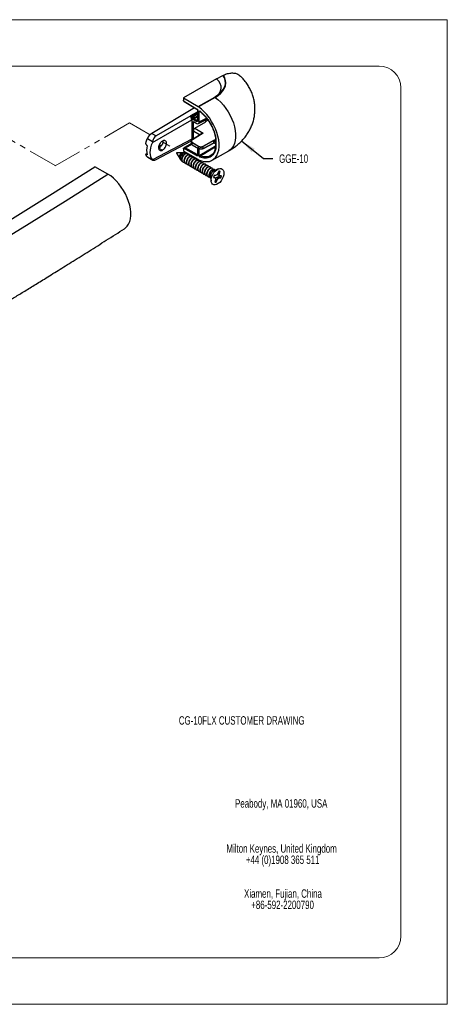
# Model space of a CAD drawing. Header units: millimetres. Extents: x 0 to 279, y 0 to 216.
# Tile 8 of 8: x 186 to 279, y 0 to 216. Entities that reach past the tile are written whole.
import ezdxf

# ---------------------------------------------------------------- set-up
doc = ezdxf.new("R2010")
doc.units = ezdxf.units.MM
doc.linetypes.add('PHANTOM', pattern=[12.7, 6.35, -1.27, 1.27, -1.27, 1.27, -1.27])
doc.layers.add('FORMAT', color=7, linetype='Continuous')
doc.styles.add('SLDTEXTSTYLE0', font='TXT', dxfattribs={"width": 0.7})

# ---------------------------------------------------------------- blocks, each defined once
blk = doc.blocks.new('SW_NOTE_2')
at = {"color": 0, "linetype": 'Continuous', "lineweight": 0, "char_height": 1.8521, "attachment_point": 2, "style": 'SLDTEXTSTYLE0'}
for s, insert in [('Peabody, MA 01960, USA', (12.53, 2.39)), ('Milton Keynes, United Kingdom', (12.61, -7.49)), ('+44 (0)1908 365 511', (12.85, -9.96)), ('Xiamen, Fujian, China', (12.91, -17.37)), ('+86-592-2200790', (12.83, -19.84))]:
    blk.add_mtext(s, dxfattribs=dict(at, insert=insert))

msp = doc.modelspace()

# ---------------------------------------------------------------- linework, layer by layer
at = {"color": 7, "linetype": 'Continuous', "lineweight": 18}
for p, q in [((0, 215.9), (279.4, 215.9)), ((279.4, 215.9), (279.4, 0)), ((14.92, 205.74), (264.48, 205.74)), ((269.24, 200.98), (269.24, 14.92)), ((14.92, 10.16), (264.48, 10.16)), ((0, 0), (279.4, 0))]:
    msp.add_line(p, q, dxfattribs=at)
at = {"color": 7, "linetype": 'Continuous', "lineweight": 25}
for p, q in [((228.81, 202.9), (230.22, 203.68)), ((230.22, 203.68), (230.33, 203.74)), ((228.81, 202.9), (221.56, 198.75)), ((221.56, 198.75), (221.56, 198.27)), ((221.56, 198.75), (224.78, 196.85)), ((224.78, 196.85), (228.42, 198.93)), ((228.51, 198.87), (224.88, 196.79)), ((223.98, 196.59), (214.62, 190.95)), ((221.59, 198.1), (224.45, 196.37)), ((221.72, 197.96), (224.48, 196.28)), ((223.2, 194.84), (215.57, 190.4)), ((223.41, 193.97), (223.18, 194.66)), ((223.59, 194.62), (223.18, 194.66)), ((223.22, 194.91), (224.68, 195.72)), ((223.22, 194.91), (223.73, 194.86)), ((223.59, 194.3), (223.59, 194.62)), ((223.86, 194.69), (223.86, 194.3)), ((224.45, 196.37), (224.51, 196.33)), ((224.48, 196.28), (224.55, 196.24)), ((224.68, 196.02), (224.68, 193.92)), ((224.73, 195.94), (224.73, 193.84)), ((225.05, 193.47), (225.05, 195.73)), ((214.76, 188.94), (223.41, 193.97)), ((223.41, 193.97), (223.41, 189.71)), ((223.76, 193.58), (224.52, 193.15)), ((223.76, 191.64), (223.76, 193.58)), ((224.33, 193.61), (223.81, 193.91)), ((223.95, 194.14), (224.46, 193.84)), ((224.04, 192.11), (226.51, 193.53)), ((224.88, 193.11), (226.77, 194.12)), ((226.51, 193.53), (226.51, 193.98)), ((226.97, 193.85), (226.51, 193.58)), ((214.62, 190.95), (215.57, 190.4)), ((225.77, 190.99), (223.48, 189.53)), ((225.89, 191.04), (223.52, 189.53)), ((223.76, 189.71), (223.76, 191.64)), ((223.84, 191.46), (225.24, 190.65)), ((224.04, 192.11), (225.89, 191.04)), ((228.61, 190.04), (228.61, 189.13)), ((213.49, 188.41), (213.59, 188.35)), ((213.67, 189.87), (214.81, 189.21)), ((223.41, 189.71), (214.76, 185.19)), ((215.57, 185.24), (223.19, 189.23)), ((216.79, 188.37), (216.13, 187.99)), ((223.29, 188.7), (221.62, 187.74)), ((223.18, 189.29), (223.41, 189.71)), ((223.18, 189.24), (223.26, 189.15)), ((223.26, 189.2), (223.26, 188.76)), ((224.85, 188.09), (223.48, 188.88)), ((223.48, 188.46), (223.48, 188.88)), ((223.48, 188.46), (224.85, 187.67)), ((223.53, 188.96), (224.89, 188.17)), ((223.54, 188.41), (224.86, 187.64)), ((224.85, 187.67), (224.85, 188.09)), ((225.17, 186.17), (228.03, 187.9)), ((225.87, 188.17), (228.36, 189.59)), ((228.26, 189.43), (225.92, 188.09)), ((225.92, 187.65), (225.92, 188.09)), ((225.94, 187.64), (228.27, 188.88)), ((228.21, 188.91), (228.52, 188.73)), ((228.61, 188.58), (228.61, 187.67)), ((228.66, 189.97), (228.66, 188.78)), ((228.66, 188.78), (228.66, 187.6)), ((213.56, 186.52), (213.31, 186.38)), ((213.59, 186.28), (213.49, 186.34)), ((214.81, 185.12), (213.67, 185.79)), ((213.67, 185.79), (213.76, 185.73)), ((213.76, 185.73), (214.85, 185.09)), ((216.12, 187.71), (216.19, 187.75)), ((216.19, 187.75), (217.01, 187.31)), ((220.05, 186.63), (220.76, 185.48)), ((221.32, 186.69), (220.11, 186.74)), ((221.75, 186.68), (221.44, 186.69)), ((221.56, 187.57), (221.56, 187.09)), ((224.78, 185.24), (221.56, 187.09)), ((224.45, 186.1), (221.59, 187.7)), ((224.57, 186.33), (221.96, 187.81)), ((222.39, 186.54), (222.33, 186.58)), ((222.89, 186.25), (222.83, 186.29)), ((223.39, 185.96), (223.33, 186)), ((223.88, 185.67), (223.82, 185.71)), ((224.51, 186.07), (224.45, 186.1)), ((224.64, 186.3), (224.57, 186.33)), ((224.68, 187.75), (224.68, 186.28)), ((225.05, 186.04), (225.05, 187.58)), ((228.14, 187.74), (225.28, 186.01)), ((227.86, 186.34), (227.55, 186.09)), ((227.9, 185.09), (231.54, 187.17)), ((204.98, 182.04), (202.18, 183.66)), ((220.92, 185.23), (221.02, 185.07)), ((221.53, 184.63), (221.59, 184.6)), ((222.03, 184.34), (222.09, 184.31)), ((222.53, 184.06), (222.59, 184.02)), ((223.02, 183.77), (223.08, 183.73)), ((224.38, 185.38), (224.32, 185.42)), ((224.88, 185.1), (224.82, 185.13)), ((225.37, 184.81), (225.31, 184.84)), ((225.87, 184.52), (225.81, 184.55)), ((226.37, 184.23), (226.31, 184.26)), ((226.86, 183.94), (226.8, 183.97)), ((227.36, 183.65), (227.3, 183.69)), ((223.52, 183.48), (223.58, 183.44)), ((224.02, 183.19), (224.08, 183.15)), ((224.51, 182.9), (224.57, 182.86)), ((225.01, 182.61), (225.07, 182.57)), ((225.51, 182.32), (225.57, 182.28)), ((226, 182.03), (226.06, 181.99)), ((226.5, 181.74), (226.56, 181.7)), ((227, 181.45), (227.06, 181.42)), ((227.51, 181.56), (227.63, 180.49)), ((227.86, 183.36), (227.8, 183.4)), ((228.14, 183.14), (228.29, 183.09)), ((228.19, 181.49), (228.45, 181.25)), ((228.19, 181.49), (228.38, 181.33)), ((228.2, 183.11), (228.22, 182.76)), ((229.19, 183.18), (228.21, 182.75)), ((228.35, 183.07), (228.29, 183.11)), ((228.63, 181.74), (228.3, 181.75)), ((228.91, 181.86), (228.63, 181.74)), ((228.83, 181.31), (229.14, 181.45)), ((229.12, 182.19), (228.91, 181.86)), ((229.07, 181.96), (229.09, 182.14)), ((229.27, 181.8), (229.07, 181.96)), ((229.07, 181.96), (229.43, 181.84)), ((229.29, 182.66), (229.12, 182.19)), ((229.14, 181.45), (229.36, 181.44)), ((229.14, 181.45), (229.43, 181.21)), ((229.17, 182.31), (229.45, 182.18)), ((229.27, 181.8), (229.6, 181.69)), ((229.29, 182.65), (229.63, 182.65)), ((229.36, 181.44), (229.75, 181.2)), ((229.43, 181.84), (229.45, 182.18)), ((229.6, 181.69), (229.43, 181.84)), ((229.45, 182.18), (229.63, 182.65)), ((229.92, 181.68), (229.6, 181.69)), ((227.49, 181.16), (227.55, 181.13)), ((228.13, 181.27), (228.45, 181.25)), ((228.38, 181.33), (228.63, 181.11)), ((228.6, 180.77), (228.43, 180.3)), ((228.45, 181.25), (228.63, 181.11)), ((228.53, 180.57), (228.76, 180.29)), ((228.63, 181.11), (228.6, 180.77)), ((228.61, 180.93), (228.93, 180.76)), ((228.62, 180.99), (228.83, 181.31)), ((228.76, 180.29), (228.93, 180.76)), ((228.83, 181.31), (229.15, 181.08)), ((228.93, 180.76), (229.15, 181.08)), ((229.15, 181.08), (229.43, 181.21)), ((229.43, 181.21), (229.75, 181.2))]:
    msp.add_line(p, q, dxfattribs=at)
at = {"color": 8, "linetype": 'Continuous', "lineweight": 25}
for p, q in [((223.73, 194.86), (224.68, 195.4)), ((224.68, 195.17), (223.86, 194.69)), ((224.68, 194.77), (223.86, 194.3)), ((224.68, 194.56), (223.95, 194.14)), ((224.68, 193.97), (224.46, 193.84)), ((225.05, 193.47), (226.63, 194.31)), ((216.64, 188.14), (216.12, 187.84)), ((216.41, 187.9), (216.12, 187.73)), ((221.96, 187.81), (223.32, 188.6)), ((223.18, 189.29), (223.26, 189.2)), ((225.92, 187.65), (228.25, 188.89)), ((228.03, 187.9), (228.61, 188.26)), ((228.61, 188.03), (228.14, 187.74)), ((228.36, 189.59), (228.61, 189.45)), ((213.59, 186.39), (213.49, 186.34)), ((213.62, 186.3), (213.59, 186.28)), ((224.57, 186.33), (224.68, 186.38)), ((224.73, 187.72), (224.73, 186.2)), ((228.03, 186.51), (227.93, 186.4)), ((228.62, 187.65), (228.14, 187.74)), ((221.79, 184.53), (221.84, 184.57)), ((222.29, 184.25), (222.33, 184.29)), ((222.79, 183.96), (222.83, 184)), ((223.28, 183.67), (223.33, 183.71)), ((223.78, 183.38), (223.82, 183.42)), ((224.28, 183.09), (224.32, 183.13)), ((224.77, 182.8), (224.82, 182.84)), ((225.27, 182.51), (225.31, 182.55)), ((225.77, 182.22), (225.81, 182.26)), ((226.26, 181.93), (226.31, 181.97)), ((226.76, 181.64), (226.8, 181.68))]:
    msp.add_line(p, q, dxfattribs=at)
at = {"color": 7, "linetype": 'PHANTOM', "lineweight": 18}
for p, q in [((209.75, 193.27), (193.47, 183.87)), ((214.25, 190.67), (209.75, 193.27)), ((193.47, 183.92), (182.71, 190.14)), ((218.56, 188.18), (216.84, 189.18)), ((193.47, 183.87), (193.47, 183.92))]:
    msp.add_line(p, q, dxfattribs=at)
at = {"color": 7, "linetype": 'Continuous', "lineweight": 25, "flags": 128}
for points in [[(230.22, 203.68), (230.51, 203.14), (230.67, 202.57), (230.71, 202), (230.62, 201.43), (230.41, 200.88), (230.08, 200.34), (229.63, 199.83), (229.07, 199.36), (228.42, 198.93)], [(228.51, 198.87), (229.19, 199.31), (229.76, 199.79), (230.21, 200.31), (230.55, 200.86), (230.76, 201.43), (230.85, 202.02), (230.8, 202.6), (230.63, 203.18), (230.33, 203.74)], [(224.88, 185.19), (225.51, 184.94), (226.12, 184.8), (226.71, 184.77), (227.25, 184.84), (227.75, 185.01), (228.19, 185.29), (228.58, 185.67), (228.89, 186.13), (229.13, 186.68), (229.29, 187.31), (229.37, 188), (229.37, 188.74), (229.29, 189.53), (229.13, 190.34), (228.89, 191.17), (228.58, 192), (228.19, 192.82), (227.75, 193.61), (227.25, 194.37), (226.71, 195.08), (226.12, 195.72), (225.51, 196.3), (224.88, 196.79)], [(220.11, 186.74), (220.09, 186.74), (220.07, 186.72), (220.06, 186.7), (220.05, 186.68), (220.04, 186.66), (220.04, 186.64), (220.05, 186.63)], [(221.95, 186.54), (221.94, 186.58), (221.82, 186.66), (221.66, 186.67), (221.48, 186.58), (221.29, 186.4), (221.12, 186.17), (220.99, 185.89), (220.93, 185.59), (220.93, 185.31), (221.01, 185.08), (221.16, 184.92), (221.33, 184.86), (221.33, 184.86)], [(94.93, 121.62), (105.12, 127), (115.22, 132.44), (125.24, 137.92), (135.17, 143.46), (145.01, 149.05), (154.76, 154.69), (164.43, 160.39), (174, 166.13), (183.49, 171.92), (192.88, 177.77), (202.18, 183.66)], [(97.44, 119.85), (107.66, 125.24), (117.79, 130.69), (127.83, 136.19), (137.79, 141.74), (147.66, 147.35), (157.44, 153), (167.13, 158.71), (176.73, 164.47), (186.24, 170.27), (195.66, 176.13), (204.98, 182.04)], [(208.65, 170.07), (208.88, 170.24), (209.25, 170.62), (209.55, 171.08), (209.79, 171.63), (209.95, 172.25), (210.02, 172.93), (210.02, 173.66), (209.95, 174.43), (209.79, 175.24), (209.55, 176.05), (209.25, 176.87), (208.88, 177.68), (208.44, 178.46), (207.95, 179.21), (207.42, 179.91), (206.84, 180.56), (206.24, 181.13), (205.62, 181.63), (204.98, 182.04)], [(227.79, 181.53), (227.98, 181.96), (228.24, 182.36), (228.54, 182.71), (228.87, 182.99), (229.21, 183.18), (229.54, 183.27), (229.84, 183.26), (230.09, 183.14), (230.28, 182.93), (230.4, 182.63), (230.43, 182.26), (230.39, 181.85), (230.27, 181.42), (230.07, 180.99), (229.82, 180.59), (229.51, 180.23), (229.18, 179.96), (228.84, 179.77), (228.52, 179.67), (228.22, 179.69), (227.96, 179.8), (227.77, 180.02), (227.66, 180.32), (227.62, 180.68), (227.66, 181.09), (227.79, 181.53)]]:
    msp.add_lwpolyline(points, dxfattribs=at)
at = {"color": 8, "linetype": 'Continuous', "lineweight": 25, "flags": 128}
msp.add_lwpolyline([(228.51, 198.87), (229.14, 198.38), (229.76, 197.8), (230.34, 197.16), (230.89, 196.45), (231.39, 195.69), (231.83, 194.9), (232.21, 194.08), (232.52, 193.25), (232.76, 192.42), (232.92, 191.61), (233.01, 190.82), (233.01, 190.08), (232.92, 189.39), (232.76, 188.76), (232.52, 188.21), (232.21, 187.75), (231.83, 187.37), (231.54, 187.17)], dxfattribs=at)
at = {"color": 7, "linetype": 'Continuous', "lineweight": 18}
for centre, start, end in [((264.48, 200.98), 0, 90), ((264.48, 14.92), 270, 0)]:
    msp.add_arc(centre, 4.76, start, end, dxfattribs=at)
at = {"color": 7, "linetype": 'Continuous', "lineweight": 25}
for centre, radius, start, end in [((227.57, 197.53), 1.63, 54.7994, 58.8742), ((223.94, 195.45), 1.63, 54.7981, 58.874), ((216.07, 188.72), 2.66, 123.0635, 154.3111), ((219.47, 186.95), 6.49, 153.2209, 161.3522), ((217.17, 187.28), 3.68, 164.5551, 195.4449), ((228.23, 187.92), 0.2, 184.4568, 242.3723), ((214.67, 186.95), 1.53, 208.115, 229.4327), ((221.3, 186.31), 0.378, 75.8143, 127.9845), ((224.74, 186.1), 0.289, 124.455, 178.3926), ((225.45, 186.42), 1.36, 240.5967, 245.2055), ((230.15, 180.8), 2.07, 152.6795, 166.9105), ((229.44, 182.11), 0.567, 70.5147, 104.45), ((227.75, 182.23), 1.79, 333.8447, 343.8737), ((227.91, 182.15), 2.07, 332.6788, 346.9106), ((228.62, 180.84), 0.567, 250.5138, 284.4511)]:
    msp.add_arc(centre, radius, start, end, dxfattribs=at)
at = {"color": 8, "linetype": 'Continuous', "lineweight": 25}
for centre, radius, start, end in [((224.77, 196.03), 0.0934, 184.5504, 246.0333), ((228.75, 181.63), 1.24, 116.0498, 183.5018)]:
    msp.add_arc(centre, radius, start, end, dxfattribs=at)
at = {"color": 7, "linetype": 'Continuous', "lineweight": 25}
for centre, major_axis, ratio, start_param, end_param in [((224.47, 201.26), (5.39, -0.4), 0.577592, 5.576258, 6.962708), ((223.32, 194.74), (0.011, 0.19), 0.78527, 1.029155, 2.033034), ((223.57, 194.71), (0.374, -0.181), 0.325246, 2.916857, 3.475048), ((224.51, 193.78), (-0.378, 0.662), 0.574566, 2.375841, 3.92919), ((216.18, 188.63), (-0.15, 1.92), 0.737646, 0.340082, 1.202393), ((224.05, 191.79), (0.203, 0.337), 0.58995, 0.814181, 2.367524), ((224.05, 191.79), (0.203, 0.337), 0.58995, 2.367524, 3.150711), ((217.1, 188.36), (2.05, 3.4), 0.58995, 1.75123, 2.983818), ((217.88, 187.9), (-0.34, 4.29), 0.737646, 1.202393, 1.268405), ((223.32, 189.36), (0.145, 0.124), 0.296753, 2.505911, 3.156377), ((228.41, 189.25), (0.203, 0.337), 0.58995, 1.390061, 3.150711), ((217.88, 187.9), (3.07, 2.78), 0.300735, 3.069545, 3.135556), ((216.18, 186.37), (1.37, 1.25), 0.300735, 3.135556, 3.997867)]:
    msp.add_ellipse(centre, major_axis=major_axis, ratio=ratio, start_param=start_param, end_param=end_param, dxfattribs=at)
for points, knots in [([(230.33, 203.74), (230.63, 203.86), (231.26, 204.12), (232.15, 204.25), (232.97, 204.17), (233.63, 203.92), (233.96, 203.61), (234.1, 203.49)], [0, 0, 0, 0, 0.210228, 0.426586, 0.634703, 0.849803, 1, 1, 1, 1]), ([(231.53, 187.18), (231.6, 187.21), (231.96, 187.41), (232.57, 187.82), (233.36, 188.41), (234.1, 189.07), (234.77, 189.78), (235.37, 190.54), (235.89, 191.34), (236.34, 192.19), (236.7, 193.07), (236.98, 193.98), (237.16, 194.91), (237.25, 195.87), (237.25, 196.83), (237.15, 197.79), (236.95, 198.75), (236.64, 199.69), (236.24, 200.62), (235.74, 201.52), (235.15, 202.35), (234.6, 203.02), (234.24, 203.37), (234.1, 203.49)], [0, 0, 0, 0, 0.0114705, 0.0627007, 0.113952, 0.1649621, 0.2155677, 0.2657107, 0.3154174, 0.3647672, 0.4138673, 0.4628364, 0.5117976, 0.5608795, 0.6102181, 0.6599612, 0.7102311, 0.7612222, 0.8131658, 0.8663397, 0.9210787, 0.9716056, 1, 1, 1, 1]), ([(221.59, 198.1), (221.58, 198.14), (221.56, 198.2), (221.56, 198.25), (221.56, 198.27)], [0, 0, 0, 0, 0.658673, 1, 1, 1, 1]), ([(221.59, 198.1), (221.6, 198.08), (221.62, 198.05), (221.66, 198), (221.7, 197.97), (221.72, 197.96)], [0, 0, 0, 0, 0.280871, 0.561724, 1, 1, 1, 1]), ([(223.73, 194.86), (223.72, 194.85), (223.71, 194.84), (223.68, 194.82), (223.65, 194.79), (223.63, 194.74), (223.6, 194.68), (223.59, 194.64), (223.59, 194.62)], [0, 0, 0, 0, 0.12398, 0.250383, 0.369104, 0.50085, 0.750329, 1, 1, 1, 1]), ([(223.59, 194.62), (223.61, 194.62), (223.64, 194.62), (223.71, 194.63), (223.76, 194.65), (223.79, 194.66), (223.83, 194.68), (223.85, 194.69), (223.86, 194.69)], [0, 0, 0, 0, 0.249654, 0.499134, 0.628875, 0.749595, 0.87701, 1, 1, 1, 1]), ([(223.86, 194.69), (223.86, 194.7), (223.86, 194.72), (223.85, 194.75), (223.83, 194.78), (223.82, 194.8), (223.8, 194.83), (223.78, 194.84), (223.75, 194.86), (223.74, 194.86), (223.73, 194.86)], [0, 0, 0, 0, 0.125, 0.25, 0.374999, 0.500001, 0.624997, 0.750002, 0.875002, 1, 1, 1, 1]), ([(224.51, 196.33), (224.54, 196.31), (224.6, 196.26), (224.67, 196.16), (224.72, 196.05), (224.73, 195.98), (224.73, 195.94)], [0, 0, 0, 0, 0.249997, 0.49999, 0.749992, 1, 1, 1, 1]), ([(224.55, 196.24), (224.56, 196.24), (224.57, 196.23), (224.6, 196.2), (224.62, 196.18), (224.65, 196.14), (224.67, 196.08), (224.67, 196.04), (224.68, 196.02)], [0, 0, 0, 0, 0.1254361, 0.2511287, 0.3769315, 0.5026896, 0.7522397, 1, 1, 1, 1]), ([(225.05, 195.73), (225.05, 195.75), (225.05, 195.79), (225.07, 195.83), (225.1, 195.86), (225.12, 195.88), (225.13, 195.89), (225.13, 195.89)], [0, 0, 0, 0, 0.249853, 0.499827, 0.749881, 0.842467, 1, 1, 1, 1]), ([(225.17, 195.75), (225.15, 195.74), (225.1, 195.72), (225.07, 195.73), (225.05, 195.73)], [0, 0, 0, 0, 0.499965, 1, 1, 1, 1]), ([(225.12, 195.84), (225.38, 195.62), (225.86, 195.22), (226.45, 194.56), (226.87, 194), (227.19, 193.53), (227.36, 193.24), (227.45, 193.09)], [0, 0, 0, 0, 0.302341, 0.546164, 0.731322, 0.866777, 1, 1, 1, 1]), ([(225.13, 195.89), (225.34, 195.72), (225.76, 195.37), (226.36, 194.73), (226.91, 194.02), (227.41, 193.26), (227.84, 192.45), (228.2, 191.62), (228.49, 190.79), (228.61, 190.24), (228.66, 189.97)], [0, 0, 0, 0, 0.125025, 0.250034, 0.375032, 0.500026, 0.625018, 0.750013, 0.875006, 1, 1, 1, 1]), ([(223.81, 193.91), (223.78, 193.93), (223.73, 193.97), (223.65, 194.08), (223.6, 194.19), (223.59, 194.26), (223.59, 194.3)], [0, 0, 0, 0, 0.250002, 0.500001, 0.749999, 1, 1, 1, 1]), ([(223.86, 194.3), (223.84, 194.29), (223.8, 194.27), (223.72, 194.27), (223.65, 194.27), (223.61, 194.29), (223.59, 194.3)], [0, 0, 0, 0, 0.250004, 0.500001, 0.75, 1, 1, 1, 1]), ([(223.81, 193.91), (223.82, 193.93), (223.82, 193.98), (223.85, 194.04), (223.89, 194.11), (223.93, 194.13), (223.95, 194.14)], [0, 0, 0, 0, 0.25, 0.5, 0.750001, 1, 1, 1, 1]), ([(223.86, 194.3), (223.86, 194.28), (223.86, 194.26), (223.88, 194.21), (223.91, 194.17), (223.94, 194.15), (223.95, 194.14)], [0, 0, 0, 0, 0.250232, 0.500288, 0.7502, 1, 1, 1, 1]), ([(224.73, 193.84), (224.72, 193.79), (224.71, 193.67), (224.62, 193.57), (224.49, 193.54), (224.38, 193.59), (224.33, 193.61)], [0, 0, 0, 0, 0.249995, 0.5, 0.750004, 1, 1, 1, 1]), ([(224.46, 193.84), (224.44, 193.83), (224.41, 193.81), (224.37, 193.74), (224.33, 193.68), (224.33, 193.63), (224.33, 193.61)], [0, 0, 0, 0, 0.249999, 0.5, 0.75, 1, 1, 1, 1]), ([(224.68, 193.92), (224.67, 193.89), (224.67, 193.85), (224.66, 193.83), (224.65, 193.82)], [0, 0, 0, 0, 0.517437, 1, 1, 1, 1]), ([(227.45, 193.09), (227.47, 193.05), (227.65, 192.76), (227.96, 192.11), (228.37, 191.1), (228.53, 190.37), (228.62, 189.97)], [0, 0, 0, 0, 0.0436715, 0.2976963, 0.6165658, 1, 1, 1, 1]), ([(225.78, 190.98), (225.8, 191), (225.84, 191.02), (225.88, 191.03), (225.89, 191.04), (225.89, 191.04)], [0, 0, 0, 0, 0.785341, 0.978495, 1, 1, 1, 1]), ([(228.66, 189.97), (228.65, 189.97), (228.64, 189.98), (228.62, 190), (228.61, 190.02), (228.61, 190.02)], [0, 0, 0, 0, 0.332735, 0.586973, 1, 1, 1, 1]), ([(213.31, 189.02), (213.3, 188.97), (213.27, 188.86), (213.3, 188.69), (213.36, 188.54), (213.43, 188.45), (213.48, 188.42), (213.49, 188.41)], [0, 0, 0, 0, 0.240725, 0.482091, 0.706536, 0.915056, 1, 1, 1, 1]), ([(213.62, 188.26), (213.62, 188.27), (213.62, 188.29), (213.62, 188.31), (213.61, 188.33), (213.6, 188.34), (213.59, 188.35), (213.59, 188.35)], [0, 0, 0, 0, 0.2312157, 0.462588, 0.6887704, 0.9038317, 1, 1, 1, 1]), ([(217.01, 189.3), (216.91, 189.24), (216.71, 189.11), (216.44, 188.8), (216.24, 188.43), (216.12, 188.06), (216.1, 187.71), (216.18, 187.42), (216.35, 187.24), (216.59, 187.17), (216.83, 187.22), (216.97, 187.29), (217.01, 187.31)], [0, 0, 0, 0, 0.106359, 0.212738, 0.318974, 0.425182, 0.531329, 0.637508, 0.7438, 0.850278, 0.956694, 1, 1, 1, 1]), ([(216.19, 187.75), (216.22, 187.77), (216.3, 187.81), (216.37, 187.87), (216.41, 187.9)], [0, 0, 0, 0, 0.418937, 1, 1, 1, 1]), ([(217.07, 189.33), (217.07, 189.3), (217.1, 189.17), (217.04, 188.87), (216.89, 188.49), (216.67, 188.15), (216.49, 187.98), (216.41, 187.9)], [0, 0, 0, 0, 0.070707, 0.311489, 0.552524, 0.793274, 1, 1, 1, 1]), ([(217.01, 187.31), (217.11, 187.38), (217.3, 187.51), (217.56, 187.84), (217.76, 188.2), (217.87, 188.58), (217.88, 188.92), (217.79, 189.2), (217.61, 189.37), (217.36, 189.43), (217.15, 189.37), (217.03, 189.31), (217.01, 189.3)], [0, 0, 0, 0, 0.1085501, 0.2171214, 0.3255981, 0.4339956, 0.5422978, 0.6505984, 0.7589791, 0.8675299, 0.9761811, 1, 1, 1, 1]), ([(223.47, 189.5), (223.43, 189.48), (223.36, 189.43), (223.29, 189.32), (223.25, 189.24), (223.26, 189.19), (223.26, 189.19)], [0, 0, 0, 0, 0.304072, 0.571975, 0.99763, 1, 1, 1, 1]), ([(223.48, 188.46), (223.43, 188.51), (223.31, 188.59), (223.25, 188.71), (223.27, 188.77), (223.27, 188.77)], [0, 0, 0, 0, 0.479255, 0.983632, 1, 1, 1, 1]), ([(223.52, 189.53), (223.46, 189.49), (223.35, 189.4), (223.31, 189.24), (223.36, 189.08), (223.47, 189), (223.53, 188.96)], [0, 0, 0, 0, 0.250001, 0.500002, 0.75, 1, 1, 1, 1]), ([(223.52, 189.53), (223.51, 189.53), (223.5, 189.54), (223.48, 189.54), (223.47, 189.52), (223.47, 189.51), (223.47, 189.5)], [0, 0, 0, 0, 0.249997, 0.500001, 0.749999, 1, 1, 1, 1]), ([(223.48, 188.88), (223.49, 188.89), (223.49, 188.91), (223.5, 188.93), (223.51, 188.95), (223.52, 188.96), (223.53, 188.96)], [0, 0, 0, 0, 0.2500039, 0.5000037, 0.7500024, 1, 1, 1, 1]), ([(223.53, 188.44), (223.52, 188.43), (223.51, 188.43), (223.5, 188.43), (223.49, 188.44), (223.49, 188.46), (223.48, 188.46)], [0, 0, 0, 0, 0.249998, 0.499996, 0.749996, 1, 1, 1, 1]), ([(224.89, 188.17), (224.89, 188.16), (224.88, 188.15), (224.86, 188.13), (224.85, 188.11), (224.85, 188.1), (224.85, 188.09)], [0, 0, 0, 0, 0.249998, 0.499996, 0.749996, 1, 1, 1, 1]), ([(224.85, 188.09), (224.92, 188.05), (225.08, 187.98), (225.36, 187.95), (225.6, 187.98), (225.78, 188.02), (225.87, 188.07), (225.92, 188.09)], [0, 0, 0, 0, 0.243069, 0.499206, 0.711142, 0.846059, 1, 1, 1, 1]), ([(224.89, 188.17), (224.96, 188.13), (225.11, 188.07), (225.38, 188.04), (225.66, 188.07), (225.8, 188.14), (225.87, 188.17)], [0, 0, 0, 0, 0.25, 0.499999, 0.75, 1, 1, 1, 1]), ([(225.92, 188.09), (225.92, 188.1), (225.92, 188.11), (225.9, 188.14), (225.89, 188.16), (225.88, 188.16), (225.87, 188.17)], [0, 0, 0, 0, 0.25001, 0.500016, 0.750011, 1, 1, 1, 1]), ([(228.26, 189.43), (228.27, 189.45), (228.31, 189.51), (228.34, 189.56), (228.36, 189.59), (228.36, 189.59), (228.36, 189.59)], [0, 0, 0, 0, 0.342596, 0.880147, 0.988056, 1, 1, 1, 1]), ([(228.66, 188.78), (228.61, 188.87), (228.54, 189.01), (228.52, 189.18), (228.53, 189.28), (228.56, 189.32), (228.57, 189.34)], [0, 0, 0, 0, 0.499341, 0.749495, 0.87488, 1, 1, 1, 1]), ([(228.52, 188.73), (228.52, 188.73), (228.55, 188.72), (228.58, 188.68), (228.6, 188.63), (228.61, 188.6), (228.61, 188.58)], [0, 0, 0, 0, 0.053063, 0.422222, 0.742105, 1, 1, 1, 1]), ([(213.49, 186.34), (213.46, 186.35), (213.4, 186.39), (213.33, 186.39), (213.28, 186.36), (213.28, 186.3), (213.3, 186.25), (213.31, 186.23)], [0, 0, 0, 0, 0.199516, 0.398906, 0.601851, 0.815056, 1, 1, 1, 1]), ([(213.59, 186.28), (213.59, 186.28), (213.6, 186.28), (213.61, 186.28), (213.62, 186.28), (213.62, 186.29), (213.62, 186.3), (213.62, 186.3)], [0, 0, 0, 0, 0.203776, 0.4073461, 0.6158565, 0.8347137, 1, 1, 1, 1]), ([(221.07, 186.61), (221.02, 186.57), (220.92, 186.48), (220.8, 186.28), (220.72, 186.06), (220.68, 185.83), (220.69, 185.62), (220.76, 185.46), (220.83, 185.4), (220.86, 185.38)], [0, 0, 0, 0, 0.152985, 0.294663, 0.441163, 0.591326, 0.741299, 0.89475, 1, 1, 1, 1]), ([(220.83, 185.55), (220.81, 185.57), (220.76, 185.63), (220.74, 185.81), (220.75, 186.06), (220.84, 186.32), (220.96, 186.5), (221.04, 186.58), (221.07, 186.61)], [0, 0, 0, 0, 0.0600722, 0.261324, 0.4693934, 0.677463, 0.8787144, 1, 1, 1, 1]), ([(220.92, 185.23), (220.92, 185.23), (220.86, 185.29), (220.82, 185.47), (220.81, 185.74), (220.87, 186.03), (220.98, 186.29), (221.13, 186.51), (221.28, 186.64), (221.39, 186.7), (221.43, 186.68), (221.44, 186.68)], [0, 0, 0, 0, 0.00562, 0.152941, 0.300393, 0.439652, 0.57683, 0.714169, 0.84323, 0.970326, 1, 1, 1, 1]), ([(221.54, 184.65), (221.52, 184.65), (221.41, 184.69), (221.29, 184.9), (221.23, 185.23), (221.29, 185.62), (221.44, 186.01), (221.68, 186.34), (221.93, 186.56), (222.17, 186.64), (222.28, 186.59), (222.33, 186.57)], [0, 0, 0, 0, 0.029818, 0.157212, 0.279476, 0.405744, 0.532012, 0.654275, 0.781669, 0.905744, 1, 1, 1, 1]), ([(221.79, 184.53), (221.7, 184.56), (221.52, 184.61), (221.35, 184.85), (221.29, 185.19), (221.35, 185.59), (221.5, 185.97), (221.74, 186.3), (222, 186.52), (222.25, 186.6), (222.44, 186.53), (222.54, 186.41), (222.54, 186.29), (222.54, 186.28)], [0, 0, 0, 0, 0.098065, 0.198753, 0.295386, 0.395185, 0.494983, 0.591617, 0.692305, 0.79037, 0.888435, 0.989123, 1, 1, 1, 1]), ([(221.56, 187.57), (221.56, 187.6), (221.57, 187.66), (221.59, 187.69), (221.59, 187.7)], [0, 0, 0, 0, 0.658676, 1, 1, 1, 1]), ([(221.96, 187.81), (221.92, 187.81), (221.85, 187.81), (221.74, 187.79), (221.67, 187.76), (221.62, 187.73), (221.6, 187.71), (221.59, 187.7)], [0, 0, 0, 0, 0.249929, 0.499789, 0.749431, 0.874712, 1, 1, 1, 1]), ([(222.04, 184.36), (222.01, 184.36), (221.91, 184.4), (221.79, 184.61), (221.73, 184.94), (221.78, 185.33), (221.94, 185.72), (222.17, 186.05), (222.43, 186.27), (222.67, 186.35), (222.78, 186.3), (222.82, 186.28)], [0, 0, 0, 0, 0.0298182, 0.1572121, 0.2794757, 0.4057435, 0.5320112, 0.6542748, 0.7816686, 0.9057436, 1, 1, 1, 1]), ([(222.29, 184.25), (222.2, 184.27), (222.02, 184.32), (221.85, 184.57), (221.79, 184.9), (221.84, 185.3), (222, 185.69), (222.23, 186.01), (222.49, 186.23), (222.75, 186.31), (222.94, 186.24), (223.04, 186.12), (223.04, 186), (223.04, 185.99)], [0, 0, 0, 0, 0.098065, 0.198753, 0.295387, 0.395185, 0.494983, 0.591617, 0.692305, 0.79037, 0.888435, 0.989123, 1, 1, 1, 1]), ([(222.53, 184.07), (222.51, 184.08), (222.4, 184.11), (222.29, 184.32), (222.23, 184.65), (222.28, 185.04), (222.44, 185.43), (222.67, 185.76), (222.93, 185.98), (223.17, 186.06), (223.27, 186.01), (223.32, 185.99)], [0, 0, 0, 0, 0.029818, 0.157212, 0.279476, 0.405744, 0.532012, 0.654275, 0.781669, 0.905744, 1, 1, 1, 1]), ([(222.79, 183.96), (222.7, 183.98), (222.51, 184.03), (222.35, 184.28), (222.29, 184.61), (222.34, 185.01), (222.5, 185.4), (222.73, 185.72), (222.99, 185.94), (223.25, 186.03), (223.44, 185.95), (223.54, 185.83), (223.53, 185.71), (223.53, 185.7)], [0, 0, 0, 0, 0.098065, 0.198753, 0.295386, 0.395185, 0.494983, 0.591617, 0.692305, 0.79037, 0.888435, 0.989123, 1, 1, 1, 1]), ([(223.03, 183.78), (223.01, 183.79), (222.9, 183.82), (222.78, 184.03), (222.72, 184.36), (222.78, 184.75), (222.93, 185.14), (223.17, 185.47), (223.42, 185.69), (223.66, 185.77), (223.77, 185.72), (223.82, 185.7)], [0, 0, 0, 0, 0.029818, 0.157212, 0.279476, 0.405743, 0.532011, 0.654275, 0.781669, 0.905744, 1, 1, 1, 1]), ([(223.28, 183.67), (223.19, 183.69), (223.01, 183.74), (222.84, 183.99), (222.78, 184.32), (222.84, 184.72), (222.99, 185.11), (223.23, 185.43), (223.49, 185.65), (223.74, 185.74), (223.93, 185.66), (224.03, 185.54), (224.03, 185.42), (224.03, 185.41)], [0, 0, 0, 0, 0.098065, 0.198753, 0.295387, 0.395185, 0.494983, 0.591617, 0.692305, 0.79037, 0.888435, 0.989123, 1, 1, 1, 1]), ([(224.51, 186.07), (224.52, 186.09), (224.52, 186.13), (224.55, 186.2), (224.59, 186.26), (224.62, 186.29), (224.64, 186.3)], [0, 0, 0, 0, 0.240783, 0.500001, 0.759218, 1, 1, 1, 1]), ([(224.73, 186.2), (224.73, 186.17), (224.72, 186.11), (224.67, 186.05), (224.6, 186.03), (224.54, 186.06), (224.51, 186.07)], [0, 0, 0, 0, 0.250008, 0.50001, 0.750003, 1, 1, 1, 1]), ([(225.92, 187.65), (225.87, 187.63), (225.78, 187.59), (225.6, 187.54), (225.36, 187.53), (225.08, 187.56), (224.92, 187.63), (224.85, 187.67)], [0, 0, 0, 0, 0.153951, 0.2888722, 0.500794, 0.7569406, 1, 1, 1, 1]), ([(224.85, 187.67), (224.85, 187.66), (224.85, 187.65), (224.86, 187.64), (224.88, 187.63), (224.89, 187.64), (224.89, 187.64)], [0, 0, 0, 0, 0.250004, 0.500004, 0.750002, 1, 1, 1, 1]), ([(225.87, 187.62), (225.8, 187.59), (225.66, 187.53), (225.38, 187.51), (225.11, 187.54), (224.96, 187.61), (224.89, 187.64)], [0, 0, 0, 0, 0.25, 0.500001, 0.75, 1, 1, 1, 1]), ([(225.05, 186.04), (225.07, 186.07), (225.1, 186.12), (225.15, 186.15), (225.17, 186.17)], [0, 0, 0, 0, 0.500035, 1, 1, 1, 1]), ([(225.13, 185.78), (225.11, 185.83), (225.08, 185.89), (225.05, 185.98), (225.05, 186.02), (225.05, 186.04)], [0, 0, 0, 0, 0.499958, 0.752032, 1, 1, 1, 1]), ([(228.66, 187.6), (228.61, 187.39), (228.49, 186.98), (228.2, 186.48), (227.84, 186.07), (227.41, 185.77), (226.91, 185.59), (226.36, 185.53), (225.76, 185.58), (225.34, 185.72), (225.13, 185.78)], [0, 0, 0, 0, 0.125012, 0.250013, 0.375004, 0.499993, 0.624982, 0.749976, 0.874981, 1, 1, 1, 1]), ([(225.28, 186.01), (225.27, 186), (225.26, 185.99), (225.22, 185.96), (225.18, 185.91), (225.15, 185.84), (225.14, 185.8), (225.13, 185.78)], [0, 0, 0, 0, 0.125387, 0.250788, 0.500431, 0.750186, 1, 1, 1, 1]), ([(225.17, 186.17), (225.18, 186.16), (225.18, 186.15), (225.18, 186.12), (225.19, 186.1), (225.21, 186.07), (225.23, 186.05), (225.25, 186.03), (225.27, 186.02), (225.28, 186.01), (225.28, 186.01)], [0, 0, 0, 0, 0.114382, 0.237401, 0.366941, 0.499998, 0.633064, 0.762601, 0.885621, 1, 1, 1, 1]), ([(225.87, 187.62), (225.88, 187.62), (225.89, 187.62), (225.9, 187.62), (225.92, 187.63), (225.92, 187.64), (225.92, 187.65)], [0, 0, 0, 0, 0.249989, 0.499984, 0.74999, 1, 1, 1, 1]), ([(228.62, 187.75), (228.58, 187.59), (228.49, 187.25), (228.27, 186.81), (228.06, 186.49), (227.89, 186.37), (227.86, 186.34)], [0, 0, 0, 0, 0.270737, 0.572487, 0.905295, 1, 1, 1, 1]), ([(228.66, 187.6), (228.65, 187.61), (228.62, 187.64), (228.6, 187.69), (228.61, 187.72), (228.62, 187.73)], [0, 0, 0, 0, 0.330365, 0.660642, 1, 1, 1, 1]), ([(223.53, 183.49), (223.5, 183.5), (223.4, 183.53), (223.28, 183.74), (223.22, 184.07), (223.27, 184.47), (223.43, 184.85), (223.66, 185.18), (223.92, 185.4), (224.16, 185.48), (224.27, 185.43), (224.31, 185.41)], [0, 0, 0, 0, 0.029818, 0.157212, 0.279476, 0.405744, 0.532012, 0.654275, 0.781669, 0.905744, 1, 1, 1, 1]), ([(223.78, 183.38), (223.69, 183.4), (223.51, 183.45), (223.34, 183.7), (223.28, 184.03), (223.33, 184.43), (223.49, 184.82), (223.72, 185.14), (223.98, 185.36), (224.24, 185.45), (224.43, 185.37), (224.53, 185.25), (224.53, 185.13), (224.53, 185.12)], [0, 0, 0, 0, 0.098065, 0.198753, 0.295386, 0.395185, 0.494983, 0.591617, 0.692305, 0.79037, 0.888435, 0.989123, 1, 1, 1, 1]), ([(224.02, 183.2), (224, 183.21), (223.89, 183.24), (223.78, 183.45), (223.71, 183.78), (223.77, 184.18), (223.93, 184.56), (224.16, 184.89), (224.42, 185.11), (224.66, 185.2), (224.76, 185.14), (224.81, 185.12)], [0, 0, 0, 0, 0.029818, 0.157212, 0.279476, 0.405743, 0.532011, 0.654275, 0.781669, 0.905744, 1, 1, 1, 1]), ([(224.28, 183.09), (224.19, 183.11), (224, 183.16), (223.84, 183.41), (223.78, 183.75), (223.83, 184.14), (223.99, 184.53), (224.22, 184.86), (224.48, 185.08), (224.74, 185.16), (224.93, 185.08), (225.02, 184.96), (225.02, 184.85), (225.02, 184.83)], [0, 0, 0, 0, 0.098065, 0.198753, 0.295387, 0.395185, 0.494983, 0.591617, 0.692305, 0.79037, 0.888435, 0.989123, 1, 1, 1, 1]), ([(224.52, 182.91), (224.5, 182.92), (224.39, 182.96), (224.27, 183.16), (224.21, 183.49), (224.27, 183.89), (224.42, 184.27), (224.66, 184.6), (224.91, 184.82), (225.15, 184.91), (225.26, 184.85), (225.31, 184.83)], [0, 0, 0, 0, 0.029818, 0.157212, 0.279476, 0.405744, 0.532012, 0.654275, 0.781669, 0.905744, 1, 1, 1, 1]), ([(224.77, 182.8), (224.68, 182.82), (224.5, 182.87), (224.33, 183.12), (224.27, 183.46), (224.33, 183.85), (224.48, 184.24), (224.72, 184.57), (224.98, 184.79), (225.23, 184.87), (225.42, 184.79), (225.52, 184.67), (225.52, 184.56), (225.52, 184.54)], [0, 0, 0, 0, 0.098065, 0.198753, 0.295387, 0.395185, 0.494983, 0.591617, 0.692305, 0.79037, 0.888435, 0.989123, 1, 1, 1, 1]), ([(225.02, 182.62), (224.99, 182.63), (224.89, 182.67), (224.77, 182.87), (224.71, 183.2), (224.76, 183.6), (224.92, 183.99), (225.15, 184.31), (225.41, 184.53), (225.65, 184.62), (225.76, 184.56), (225.8, 184.54)], [0, 0, 0, 0, 0.029818, 0.157212, 0.279476, 0.405743, 0.532011, 0.654275, 0.781669, 0.905744, 1, 1, 1, 1]), ([(225.27, 182.51), (225.18, 182.53), (225, 182.58), (224.83, 182.83), (224.77, 183.17), (224.82, 183.56), (224.98, 183.95), (225.21, 184.28), (225.47, 184.5), (225.73, 184.58), (225.92, 184.5), (226.02, 184.38), (226.02, 184.27), (226.02, 184.26)], [0, 0, 0, 0, 0.098065, 0.198753, 0.295387, 0.395185, 0.494983, 0.591617, 0.692305, 0.79037, 0.888435, 0.989123, 1, 1, 1, 1]), ([(225.51, 182.33), (225.49, 182.34), (225.38, 182.38), (225.27, 182.58), (225.2, 182.91), (225.26, 183.31), (225.42, 183.7), (225.65, 184.02), (225.91, 184.24), (226.15, 184.33), (226.25, 184.27), (226.3, 184.25)], [0, 0, 0, 0, 0.029818, 0.157212, 0.279476, 0.405744, 0.532012, 0.654275, 0.781669, 0.905744, 1, 1, 1, 1]), ([(225.77, 182.22), (225.68, 182.24), (225.49, 182.29), (225.33, 182.54), (225.27, 182.88), (225.32, 183.27), (225.48, 183.66), (225.71, 183.99), (225.97, 184.21), (226.23, 184.29), (226.42, 184.22), (226.51, 184.09), (226.51, 183.98), (226.51, 183.97)], [0, 0, 0, 0, 0.098065, 0.198753, 0.295386, 0.395185, 0.494983, 0.591617, 0.692305, 0.79037, 0.888435, 0.989123, 1, 1, 1, 1]), ([(226.01, 182.04), (225.99, 182.05), (225.88, 182.09), (225.76, 182.29), (225.7, 182.62), (225.76, 183.02), (225.91, 183.41), (226.15, 183.73), (226.4, 183.95), (226.64, 184.04), (226.75, 183.98), (226.8, 183.96)], [0, 0, 0, 0, 0.029818, 0.157212, 0.279476, 0.405743, 0.532011, 0.654275, 0.781669, 0.905744, 1, 1, 1, 1]), ([(226.26, 181.93), (226.17, 181.95), (225.99, 182), (225.82, 182.25), (225.76, 182.59), (225.82, 182.98), (225.97, 183.37), (226.21, 183.7), (226.47, 183.92), (226.72, 184), (226.91, 183.93), (227.01, 183.8), (227.01, 183.69), (227.01, 183.68)], [0, 0, 0, 0, 0.098065, 0.198753, 0.295387, 0.395185, 0.494983, 0.591617, 0.692305, 0.79037, 0.888435, 0.989123, 1, 1, 1, 1]), ([(226.51, 181.75), (226.48, 181.76), (226.38, 181.8), (226.26, 182), (226.2, 182.33), (226.25, 182.73), (226.41, 183.12), (226.64, 183.45), (226.9, 183.66), (227.14, 183.75), (227.25, 183.7), (227.29, 183.67)], [0, 0, 0, 0, 0.029818, 0.157212, 0.279476, 0.405744, 0.532012, 0.654275, 0.781669, 0.905744, 1, 1, 1, 1]), ([(226.76, 181.64), (226.67, 181.67), (226.49, 181.71), (226.32, 181.96), (226.26, 182.3), (226.31, 182.69), (226.47, 183.08), (226.7, 183.41), (226.96, 183.63), (227.22, 183.71), (227.41, 183.64), (227.51, 183.51), (227.51, 183.4), (227.51, 183.39)], [0, 0, 0, 0, 0.0980649, 0.1987533, 0.2953867, 0.3951851, 0.4949833, 0.5916168, 0.692305, 0.7903698, 0.8884346, 0.989123, 1, 1, 1, 1]), ([(227, 181.46), (226.98, 181.47), (226.87, 181.51), (226.76, 181.71), (226.69, 182.04), (226.75, 182.44), (226.9, 182.83), (227.14, 183.16), (227.4, 183.37), (227.64, 183.46), (227.74, 183.41), (227.79, 183.38)], [0, 0, 0, 0, 0.029818, 0.157212, 0.279476, 0.405744, 0.532011, 0.654275, 0.781669, 0.905744, 1, 1, 1, 1]), ([(227.32, 181.36), (227.3, 181.36), (227.17, 181.34), (226.99, 181.44), (226.81, 181.67), (226.76, 182.01), (226.81, 182.4), (226.97, 182.79), (227.2, 183.12), (227.46, 183.34), (227.72, 183.42), (227.91, 183.35), (228, 183.22), (228, 183.11), (228, 183.1)], [0, 0, 0, 0, 0.020849, 0.116869, 0.215459, 0.310077, 0.407795, 0.505512, 0.600131, 0.698721, 0.794741, 0.890761, 0.98935, 1, 1, 1, 1]), ([(227.5, 181.17), (227.48, 181.18), (227.37, 181.22), (227.25, 181.42), (227.19, 181.75), (227.25, 182.15), (227.4, 182.54), (227.63, 182.86), (227.9, 183.09), (228.06, 183.13), (228.14, 183.14)], [0, 0, 0, 0, 0.032921, 0.173572, 0.30856, 0.447968, 0.587375, 0.722363, 0.863014, 1, 1, 1, 1]), ([(227.56, 181.14), (227.54, 181.15), (227.43, 181.18), (227.31, 181.39), (227.25, 181.72), (227.31, 182.11), (227.46, 182.5), (227.7, 182.83), (227.96, 183.06), (228.12, 183.09), (228.2, 183.11)], [0, 0, 0, 0, 0.0329213, 0.1735725, 0.3085596, 0.4479677, 0.5873756, 0.7223626, 0.8630137, 1, 1, 1, 1]), ([(228.22, 182.76), (228.18, 182.75), (228.08, 182.74), (227.92, 182.63), (227.76, 182.45), (227.62, 182.22), (227.53, 181.97), (227.49, 181.73), (227.51, 181.6), (227.52, 181.55)], [0, 0, 0, 0, 0.140658, 0.287429, 0.434555, 0.580669, 0.735706, 0.892184, 1, 1, 1, 1]), ([(228.2, 183.11), (228.27, 183.1), (228.41, 183.08), (228.46, 182.94), (228.48, 182.87)], [0, 0, 0, 0, 0.5292097, 1, 1, 1, 1]), ([(100.55, 107.59), (101.84, 108.26), (104.34, 109.57), (107.94, 111.47), (111.27, 113.25), (114.34, 114.88), (117.13, 116.39), (119.67, 117.75), (121.94, 118.99), (124.09, 120.16), (126.19, 121.31), (128.33, 122.48), (130.46, 123.65), (132.6, 124.83), (136.21, 126.84), (141.28, 129.67), (147.78, 133.35), (153.74, 136.77), (159.16, 139.91), (164.04, 142.76), (168.79, 145.56), (173.33, 148.26), (176.69, 150.27), (179.04, 151.69), (180.54, 152.59), (182.24, 153.63), (184.16, 154.79), (186.28, 156.09), (188.61, 157.52), (191.25, 159.14), (194.19, 160.97), (197.47, 163.01), (200.98, 165.21), (204.74, 167.58), (207.32, 169.23), (208.65, 170.07)], [0, 0, 0, 0, 0.034225, 0.066142, 0.095751, 0.123051, 0.148041, 0.170722, 0.191092, 0.209152, 0.2288, 0.247802, 0.266993, 0.286372, 0.30594, 0.365185, 0.424772, 0.484359, 0.529863, 0.575367, 0.620406, 0.663046, 0.703072, 0.715417, 0.729525, 0.745659, 0.76382, 0.784008, 0.806223, 0.830464, 0.85947, 0.890927, 0.924835, 0.961193, 1, 1, 1, 1])]:
    msp.add_open_spline(points, degree=3, knots=knots, dxfattribs=at)
at = {"color": 8, "linetype": 'Continuous', "lineweight": 25}
for points, knots in [([(224.45, 196.37), (224.45, 196.35), (224.45, 196.32), (224.47, 196.29), (224.48, 196.28), (224.48, 196.28)], [0, 0, 0, 0, 0.477927, 0.992352, 1, 1, 1, 1]), ([(224.51, 196.33), (224.52, 196.31), (224.52, 196.28), (224.54, 196.25), (224.55, 196.24), (224.55, 196.24)], [0, 0, 0, 0, 0.477402, 0.989521, 1, 1, 1, 1]), ([(225.13, 195.89), (225.14, 195.87), (225.14, 195.83), (225.17, 195.81), (225.18, 195.8)], [0, 0, 0, 0, 0.509028, 1, 1, 1, 1]), ([(225.17, 195.75), (225.18, 195.76), (225.18, 195.77), (225.18, 195.79), (225.19, 195.8), (225.2, 195.81), (225.21, 195.81)], [0, 0, 0, 0, 0.2380717, 0.4941252, 0.7637411, 1, 1, 1, 1]), ([(224.46, 193.84), (224.48, 193.83), (224.52, 193.81), (224.58, 193.8), (224.62, 193.81), (224.65, 193.82)], [0, 0, 0, 0, 0.271524, 0.529039, 1, 1, 1, 1]), ([(224.73, 193.84), (224.72, 193.85), (224.69, 193.88), (224.67, 193.91), (224.68, 193.92), (224.68, 193.92)], [0, 0, 0, 0, 0.49737, 0.994736, 1, 1, 1, 1]), ([(223.26, 189.19), (223.28, 189.13), (223.3, 189.02), (223.42, 188.93), (223.48, 188.88)], [0, 0, 0, 0, 0.511626, 1, 1, 1, 1]), ([(228.52, 188.73), (228.53, 188.73), (228.54, 188.74), (228.61, 188.76), (228.66, 188.78)], [0, 0, 0, 0, 0.303666, 1, 1, 1, 1]), ([(228.61, 189.13), (228.61, 189.11), (228.61, 188.99), (228.64, 188.88), (228.66, 188.78)], [0, 0, 0, 0, 0.160388, 1, 1, 1, 1]), ([(228.66, 188.78), (228.64, 188.72), (228.61, 188.65), (228.61, 188.59), (228.61, 188.58)], [0, 0, 0, 0, 0.834341, 1, 1, 1, 1]), ([(224.73, 186.2), (224.72, 186.21), (224.69, 186.24), (224.67, 186.26), (224.68, 186.28), (224.68, 186.28)], [0, 0, 0, 0, 0.49737, 0.994736, 1, 1, 1, 1]), ([(227.88, 186.34), (227.87, 186.34), (227.75, 186.2), (227.45, 186.02), (226.98, 185.84), (226.45, 185.78), (225.88, 185.82), (225.48, 185.95), (225.28, 186.01)], [0, 0, 0, 0, 0.01054, 0.208416, 0.406293, 0.604177, 0.802076, 1, 1, 1, 1])]:
    msp.add_open_spline(points, degree=3, knots=knots, dxfattribs=at)
at = {"layer": 'FORMAT', "flags": 128}
msp.add_lwpolyline([(241.19, 185.38), (239.11, 185.38), (234.31, 189.3)], dxfattribs=at)
at = {"layer": 'FORMAT'}
msp.add_solid([(234.31, 189.3), (236.55, 186.82), (237.19, 187.61)], dxfattribs=at)

# ---------------------------------------------------------------- block references
at = {"color": 7, "linetype": 'Continuous', "lineweight": 0}
msp.add_blockref('SW_NOTE_2', (230.47, 42.58), dxfattribs=at)

# ---------------------------------------------------------------- texts
at = {"layer": 'FORMAT', "attachment_point": 1, "style": 'SLDTEXTSTYLE0'}
for s, insert, char_height in [('GGE-10', (242.54, 186.36), 1.852), ('CG-10FLX CUSTOMER DRAWING', (220.56, 63.17), 1.8521)]:
    msp.add_mtext(s, dxfattribs=dict(at, insert=insert, char_height=char_height))

doc.saveas('drawing.dxf')
